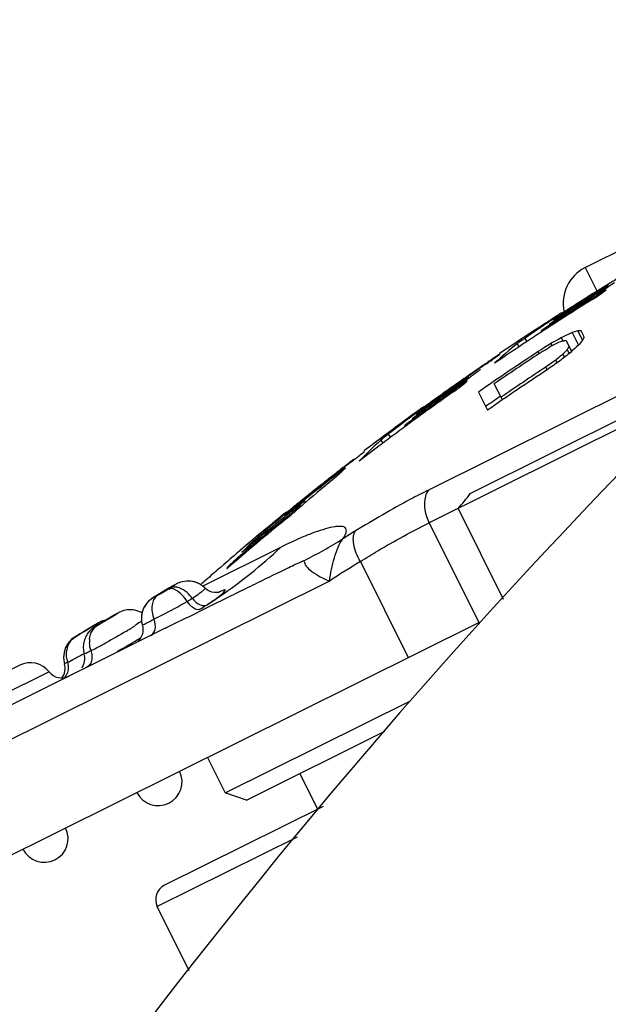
# Model space of a CAD drawing. Header units: millimetres. Extents: x 0 to 420, y 0 to 297.
# Tile 37 of 105: x 86.95 to 89.17, y 234.33 to 238.05. Entities that reach past the tile are written whole.
import ezdxf

# ---------------------------------------------------------------- set-up
doc = ezdxf.new("R2010")
doc.units = ezdxf.units.MM
doc.header["$LTSCALE"] = 23.1
doc.layers.get('0').update_dxf_attribs({"linetype": 'CONTINUOUS'})
doc.layers.add('DIM_PILOTEES', color=7, linetype='CONTINUOUS')
doc.styles.get("Standard").update_dxf_attribs({"font": 'txt', "width": 0.7})
doc.styles.add('TEXTSTYLE_4', font='txt')
doc.dimstyles.new('DIMSTYLE_2', dxfattribs={"dimtxt": 2.5, "dimasz": 3.5, "dimexe": 2, "dimexo": 0, "dimtad": 1, "dimlfac": 3.333333, "dimdsep": 46, "dimtxsty": 'STANDARD', "dimblk": '_FILLED', "dimblk1": '_FILLED', "dimblk2": '_FILLED', "dimcen": 0.09, "dimazin": 2, "dimtp": 0.5, "dimtm": 0.5, "dimtfac": 1, "dimtmove": 0, "dimatfit": 2, "dimldrblk": '_FILLED', "dimfxl": 1, "dimtolj": 1, "dimarcsym": 0})
doc.dimstyles.new('DIMSTYLE_3', dxfattribs={"dimtxt": 2.5, "dimasz": 3.5, "dimexe": 2, "dimexo": 0, "dimtad": 1, "dimdec": 1, "dimlfac": 3.333333, "dimdsep": 46, "dimtxsty": 'STANDARD', "dimblk": '_FILLED', "dimblk1": '_FILLED', "dimblk2": '_FILLED', "dimcen": 0.09, "dimazin": 2, "dimtp": 0.5, "dimtm": 0.5, "dimtfac": 1, "dimtdec": 1, "dimtofl": 0, "dimtmove": 0, "dimatfit": 3, "dimldrblk": '_FILLED', "dimfxl": 1, "dimtolj": 1, "dimarcsym": 0})

# ---------------------------------------------------------------- blocks, each defined once
blk = doc.blocks.new('_FILLED')
at = {"color": 0, "linetype": 'BYBLOCK'}
blk.add_solid([(0, 0), (-1, 0.1429), (-1, -0.1429)], dxfattribs=at)
blk = doc.blocks.new('*D3')
at = {"layer": 'DIM_PILOTEES', "color": 2, "linetype": 'CONTINUOUS'}
for p, q in [((106.1574, 219.9822), (146.0232, 241.717)), ((123.5416, 229.4601), (106.1574, 219.9822)), ((88.7732, 210.5044), (106.1574, 219.9822))]:
    blk.add_line(p, q, dxfattribs=at)
at = {"layer": 'DIM_PILOTEES', "color": 2, "linetype": 'CONTINUOUS', "xscale": 3.5, "yscale": 3.5, "zscale": 3.5}
for p, rotation in [((123.5416, 229.4601), 28.5991766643), ((88.7732, 210.5044), 208.5991766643)]:
    blk.add_blockref('_FILLED', p, dxfattribs=dict(at, rotation=rotation))
at = {"layer": 'DIM_PILOTEES', "color": 2, "linetype": 'CONTINUOUS', "insert": (137.0539, 240.3863), "char_height": 2.5, "width": 12.767857, "attachment_point": 1, "rotation": 28.5992, "line_spacing_factor": 0.9, "style": 'TEXTSTYLE_4'}
blk.add_mtext('{\\ftxt;\\W0.0001;\\H0.0001;\\~}{\\ftxt;\\W1.3333333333;\\H2.5; }{\\ftxt;\\W0.0001;\\H0.0001;\\~}{\\ftxt;\\W0.0001;\\H0.0001;\\~}{\\ftxt;\\W2.0714285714;\\H2.5; }{\\ftxt;\\W0.0001;\\H0.0001;\\~}', dxfattribs=at)
blk = doc.blocks.new('*D4')
at = {"layer": 'DIM_PILOTEES', "color": 2, "linetype": 'CONTINUOUS'}
for p, q in [((79.91, 219.9822), (79.91, 281.0182)), ((132.4047, 219.9822), (132.4047, 281.0182)), ((79.91, 279.0182), (106.1574, 279.0182)), ((132.4047, 279.0182), (106.1574, 279.0182))]:
    blk.add_line(p, q, dxfattribs=at)
at = {"layer": 'DIM_PILOTEES', "color": 2, "linetype": 'CONTINUOUS', "xscale": 3.5, "yscale": 3.5, "zscale": 3.5, "rotation": 180}
blk.add_blockref('_FILLED', (79.91, 279.0182), dxfattribs=at)
at = {"layer": 'DIM_PILOTEES', "color": 2, "linetype": 'CONTINUOUS', "xscale": 3.5, "yscale": 3.5, "zscale": 3.5}
blk.add_blockref('_FILLED', (132.4047, 279.0182), dxfattribs=at)
at = {"layer": 'DIM_PILOTEES', "color": 2, "linetype": 'CONTINUOUS', "insert": (106.1574, 282.1432), "char_height": 2.5, "width": 7.767857, "attachment_point": 2, "line_spacing_factor": 0.9}
blk.add_mtext('{\\ftxt;\\W0.0001;\\H0.0001;\\~}{\\ftxt;\\W2.0714285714;\\H2.5; }{\\ftxt;\\W0.0001;\\H0.0001;\\~}', dxfattribs=at)
blk = doc.blocks.new('*D5')
at = {"layer": 'DIM_PILOTEES', "color": 2, "linetype": 'CONTINUOUS'}
for p, q in [((106.1574, 246.2296), (54.9762, 246.2296)), ((56.9762, 246.2296), (56.9762, 219.9809)), ((56.9762, 193.7322), (56.9762, 219.9809)), ((101.2074, 193.7322), (54.9762, 193.7322))]:
    blk.add_line(p, q, dxfattribs=at)
at = {"layer": 'DIM_PILOTEES', "color": 2, "linetype": 'CONTINUOUS', "xscale": 3.5, "yscale": 3.5, "zscale": 3.5}
for p, rotation in [((56.9762, 246.2296), 90), ((56.9762, 193.7322), 270)]:
    blk.add_blockref('_FILLED', p, dxfattribs=dict(at, rotation=rotation))
at = {"layer": 'DIM_PILOTEES', "color": 2, "linetype": 'CONTINUOUS', "insert": (53.8512, 219.9809), "char_height": 2.5, "width": 7.767857, "attachment_point": 2, "rotation": 90, "line_spacing_factor": 0.9}
blk.add_mtext('{\\ftxt;\\W0.0001;\\H0.0001;\\~}{\\ftxt;\\W2.0714285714;\\H2.5; }{\\ftxt;\\W0.0001;\\H0.0001;\\~}', dxfattribs=at)

msp = doc.modelspace()

# ---------------------------------------------------------------- linework, layer by layer
at = {"color": 7, "linetype": 'CONTINUOUS'}
for p, q in [((89.0852, 237.1153), (90.9651, 238.0513)), ((89.0852, 237.1153), (89.1287, 237.028)), ((89.1349, 237.0197), (89.1722, 237.0428)), ((89.1625, 237.0312), (89.1629, 237.0305)), ((89.1952, 237.0573), (89.1721, 237.0428)), ((89.8271, 236.9391), (88.494, 236.2753)), ((88.9617, 236.9222), (88.944, 236.9107)), ((88.9618, 236.922), (88.9441, 236.9106)), ((88.9495, 236.9021), (88.9673, 236.9136)), ((88.9927, 236.9362), (88.9981, 236.9402)), ((88.9195, 236.8768), (88.9218, 236.8732)), ((89.0573, 236.8769), (89.0754, 236.8406)), ((89.0594, 236.8768), (89.0573, 236.8769)), ((89.081, 236.8545), (89.0702, 236.8762)), ((88.857, 236.8481), (88.8651, 236.8359)), ((88.9887, 236.8465), (88.9823, 236.8426)), ((88.9951, 236.8504), (88.9887, 236.8465)), ((89.0019, 236.8536), (88.9951, 236.8504)), ((88.9951, 236.8504), (89.0008, 236.8388)), ((89.0008, 236.8388), (89.0049, 236.8391)), ((89.0356, 236.8699), (89.0019, 236.8536)), ((89.013, 236.8396), (89.0335, 236.7986)), ((89.0356, 236.8699), (89.0595, 236.8219)), ((89.0754, 236.8406), (89.0772, 236.8452)), ((88.7796, 236.8021), (88.7625, 236.7906)), ((88.7796, 236.8021), (88.7626, 236.7905)), ((88.828, 236.8273), (88.8354, 236.8162)), ((88.9162, 236.8034), (88.9082, 236.7984)), ((88.9322, 236.8134), (88.9162, 236.8034)), ((88.9625, 236.8321), (88.956, 236.8282)), ((88.956, 236.8282), (88.9601, 236.82)), ((89.0147, 236.8025), (89.0175, 236.8054)), ((89.0175, 236.8054), (89.0248, 236.7907)), ((89.0402, 236.8046), (89.0323, 236.8008)), ((88.7629, 236.7879), (88.7638, 236.7888)), ((88.7636, 236.789), (88.7638, 236.7888)), ((88.974, 236.7664), (88.9679, 236.762)), ((88.9785, 236.7701), (88.974, 236.7664)), ((88.974, 236.7664), (88.9784, 236.7576)), ((89.0009, 236.7883), (89.0066, 236.7767)), ((89.0248, 236.7907), (89.0335, 236.7986)), ((89.0248, 236.7907), (89.0335, 236.7986)), ((88.6858, 236.7339), (88.6806, 236.7303)), ((88.9432, 236.7443), (88.937, 236.7399)), ((88.937, 236.7399), (88.942, 236.7298)), ((88.612, 236.6745), (88.6483, 236.6998)), ((88.647, 236.7016), (88.635, 236.6932)), ((88.639, 236.6874), (88.6394, 236.6867)), ((88.6517, 236.2627), (89.4712, 236.6707)), ((88.7727, 236.6155), (88.7422, 236.6767)), ((89.4869, 236.645), (88.4966, 236.1519)), ((88.6824, 236.6454), (88.7166, 236.5767)), ((88.4653, 236.5794), (88.4409, 236.5612)), ((88.4741, 236.5826), (88.4793, 236.587)), ((88.4435, 236.5667), (88.4262, 236.554)), ((88.4437, 236.5664), (88.4264, 236.5538)), ((88.4323, 236.5457), (88.4496, 236.5583)), ((88.4032, 236.5184), (88.4057, 236.515)), ((88.3425, 236.4863), (88.3512, 236.4746)), ((88.3144, 236.4636), (88.3224, 236.453)), ((88.254, 236.4256), (88.2504, 236.4228)), ((88.254, 236.4256), (88.2504, 236.4228)), ((88.2509, 236.4201), (88.2518, 236.4211)), ((88.2516, 236.4213), (88.2517, 236.4211)), ((88.1796, 236.3574), (88.1806, 236.3586)), ((88.1603, 236.344), (88.1583, 236.3424)), ((88.1603, 236.344), (88.1636, 236.3397)), ((87.9854, 236.205), (87.9508, 236.1768)), ((87.9779, 236.2056), (87.9761, 236.2041)), ((87.9793, 236.204), (87.9925, 236.2153)), ((88.005, 236.2137), (88.0088, 236.209)), ((88.0251, 236.237), (88.0202, 236.2331)), ((88.0226, 236.24), (88.0205, 236.2383)), ((88.0264, 236.2353), (88.0311, 236.2294)), ((88.6057, 236.2062), (88.7762, 235.8638)), ((87.9549, 236.1865), (87.932, 236.1671)), ((87.9581, 236.1924), (87.946, 236.1826)), ((87.9583, 236.1922), (87.9463, 236.1823)), ((87.9471, 236.171), (87.9521, 236.1751)), ((87.957, 236.1719), (87.9597, 236.1686)), ((87.9583, 236.1675), (87.9704, 236.1774)), ((87.9709, 236.1962), (87.9749, 236.2001)), ((87.9749, 236.2001), (87.9793, 236.204)), ((88.4966, 236.1519), (88.6838, 235.7759)), ((87.936, 236.059), (87.6425, 235.9129)), ((87.8193, 236.0697), (87.8217, 236.0668)), ((87.8394, 236.0879), (87.8424, 236.0842)), ((87.7773, 236.0219), (87.7801, 236.0187)), ((87.7216, 235.9941), (87.7094, 235.9835)), ((87.7217, 235.994), (87.7094, 235.9835)), ((88.2372, 236.0058), (88.4177, 235.6434)), ((88.1202, 235.9319), (86.1455, 234.9486)), ((87.6348, 235.9183), (87.6282, 235.9221)), ((87.4894, 235.8901), (87.4732, 235.8803)), ((87.309, 235.803), (87.2706, 235.78)), ((87.2825, 235.787), (87.3062, 235.8012)), ((87.3062, 235.8012), (87.32, 235.8092)), ((87.3135, 235.8056), (87.307, 235.8018)), ((87.3172, 235.8078), (87.3117, 235.8046)), ((87.4134, 235.8113), (87.4085, 235.814)), ((86.3197, 234.5988), (88.6838, 235.7759)), ((87.2279, 235.7611), (87.2092, 235.7498)), ((87.236, 235.7661), (87.2233, 235.7583)), ((87.2472, 235.7731), (87.2312, 235.7631)), ((87.2384, 235.7607), (87.2341, 235.7581)), ((87.2377, 235.7602), (87.2384, 235.7607)), ((87.2384, 235.7607), (87.2571, 235.7719)), ((87.2456, 235.7652), (87.2402, 235.7619)), ((87.2561, 235.7701), (87.2463, 235.7646)), ((87.2609, 235.78), (87.2471, 235.773)), ((87.2674, 235.7765), (87.2561, 235.7701)), ((87.2764, 235.7847), (87.2609, 235.78)), ((87.2827, 235.7854), (87.2764, 235.7847)), ((87.277, 235.7837), (87.2825, 235.787)), ((87.4986, 235.7522), (86.1977, 235.1044)), ((87.1633, 235.7231), (87.1479, 235.712)), ((87.1634, 235.7231), (87.168, 235.7257)), ((87.1799, 235.7326), (87.1672, 235.7253)), ((87.1892, 235.738), (87.1729, 235.7285)), ((87.2092, 235.7498), (87.1892, 235.738)), ((87.2146, 235.753), (87.2056, 235.7476)), ((87.2341, 235.7581), (87.2321, 235.7568)), ((87.2341, 235.7581), (87.2336, 235.7578)), ((87.1986, 235.658), (87.1956, 235.6565)), ((87.2157, 235.6666), (87.2208, 235.6692)), ((86.9522, 235.6141), (86.8662, 235.5714)), ((87.1214, 235.6197), (87.1213, 235.6197)), ((87.1325, 235.6252), (87.1214, 235.6197)), ((87.0632, 235.589), (86.6942, 235.4052)), ((87.7269, 235.1319), (88.4261, 235.4801)), ((87.8073, 235.1049), (88.3295, 235.365)), ((87.66, 235.2662), (87.7269, 235.1319)), ((88.0087, 235.2052), (88.0756, 235.0709)), ((87.8073, 235.1049), (87.7269, 235.1319)), ((88.0963, 235.0812), (87.4982, 234.7834)), ((87.9985, 234.9655), (87.4713, 234.703)), ((87.592, 234.4604), (87.4713, 234.703))]:
    msp.add_line(p, q, dxfattribs=at)
for points in [[(87.6512, 235.9053), (87.6448, 235.9112), (87.6374, 235.9167), (87.6297, 235.9213), (87.6218, 235.9251), (87.6136, 235.928), (87.6053, 235.9301), (87.5971, 235.9314), (87.589, 235.9319), (87.581, 235.9317), (87.5733, 235.9308), (87.566, 235.9294), (87.5593, 235.9275), (87.5535, 235.9254), (87.5487, 235.9234), (87.5443, 235.9214), (87.5399, 235.9191), (87.5351, 235.9166), (87.5298, 235.9137), (87.5237, 235.9102), (87.5165, 235.9061), (87.5083, 235.9012), (87.4894, 235.8901)], [(87.6282, 235.9221), (87.6204, 235.9256), (87.6122, 235.9284), (87.604, 235.9304)], [(87.4732, 235.8803), (87.467, 235.8765), (87.4618, 235.8733), (87.4575, 235.8705), (87.4537, 235.868), (87.45, 235.8655), (87.4462, 235.8626), (87.4418, 235.859), (87.4372, 235.8546), (87.4328, 235.8499), (87.4286, 235.8445), (87.4246, 235.8386), (87.421, 235.8322), (87.4178, 235.8253), (87.4151, 235.818), (87.4131, 235.8103), (87.4118, 235.8024), (87.4111, 235.7943), (87.4112, 235.7861), (87.4121, 235.7778), (87.4137, 235.7695), (87.4147, 235.7657)], [(87.7069, 235.8901), (87.7073, 235.8903), (87.7075, 235.8904), (87.7054, 235.8897), (87.7011, 235.8888), (87.6942, 235.8881), (87.6859, 235.8884), (87.6771, 235.8902), (87.6685, 235.8933), (87.6608, 235.8975), (87.6541, 235.9026), (87.6512, 235.9053)], [(87.3145, 235.805), (87.3135, 235.8044), (87.3119, 235.8034), (87.3098, 235.8019), (87.307, 235.8002), (87.3037, 235.7981), (87.2996, 235.7955), (87.2947, 235.7926), (87.2889, 235.7891), (87.2823, 235.7852)], [(87.3266, 235.813), (87.3234, 235.8113), (87.3205, 235.8097), (87.3157, 235.807)], [(87.4085, 235.814), (87.4013, 235.8172), (87.394, 235.8197), (87.3867, 235.8215), (87.3793, 235.8227), (87.372, 235.8233), (87.3649, 235.8232), (87.3579, 235.8227), (87.3512, 235.8216), (87.3449, 235.8201), (87.3387, 235.8182), (87.3332, 235.8161), (87.3287, 235.8141), (87.325, 235.8122), (87.322, 235.8105), (87.3191, 235.8089)], [(87.2402, 235.7619), (87.238, 235.7606), (87.2361, 235.7594), (87.234, 235.7581)], [(87.2706, 235.78), (87.2582, 235.7727), (87.2456, 235.7652)], [(87.2823, 235.7852), (87.2748, 235.7808), (87.2674, 235.7765)], [(87.2229, 235.7497), (87.2198, 235.7469), (87.2168, 235.7439), (87.2138, 235.7406), (87.2109, 235.7371), (87.2081, 235.7333), (87.2054, 235.7292), (87.2029, 235.7248), (87.2006, 235.7203), (87.1985, 235.7155), (87.1967, 235.7106), (87.1952, 235.7055), (87.194, 235.7004), (87.193, 235.6952), (87.1924, 235.6898), (87.1921, 235.6845), (87.1921, 235.679), (87.1924, 235.6736), (87.1931, 235.6681), (87.1941, 235.6626), (87.1955, 235.6572), (87.1957, 235.6566)], [(87.2321, 235.7568), (87.2294, 235.7549), (87.2262, 235.7525), (87.2229, 235.7497)], [(87.1479, 235.712), (87.1349, 235.6976), (87.1254, 235.681), (87.1196, 235.6627), (87.1178, 235.6437), (87.1201, 235.6247), (87.1214, 235.6197)]]:
    msp.add_lwpolyline(points, dxfattribs=at)
msp.add_circle((106.1574, 219.9822), 19.8, dxfattribs=at)
for centre, radius, start, end in [((106.1574, 219.9822), 23.55, 118.99037, 151.00963), ((89.1521, 236.981), 0.15, 116.4704, 191.8044), ((95.0484, 227.4961), 11.2185, 121.35897, 121.61673), ((95.0479, 227.4975), 11.2155, 121.79217, 122.19042), ((95.0503, 227.4933), 11.222, 121.86412, 122.11077), ((95.1637, 227.3099), 11.4244, 121.68784, 121.92549), ((95.0369, 227.5148), 11.1967, 121.61674, 121.86394), ((95.0537, 227.4877), 11.2223, 121.60821, 121.8566), ((95.0514, 227.4919), 11.2221, 121.59316, 121.79217), ((95.0547, 227.4863), 11.2241, 122.10564, 122.85125), ((95.0557, 227.4848), 11.2237, 122.06273, 122.85131), ((95.0002, 227.5714), 11.1118, 122.00095, 122.85338), ((95.0493, 227.4953), 11.2181, 122.19044, 122.38953), ((95.0889, 227.4318), 11.2946, 122.11077, 122.35584), ((94.9297, 227.6854), 10.982, 121.92548, 122.17396), ((95.0442, 227.5029), 11.2045, 121.85673, 122.10566), ((95.0596, 227.4785), 11.2311, 121.8388, 122.06273), ((95.0707, 227.4618), 11.2464, 122.17532, 123.15824), ((93.7623, 229.6947), 8.6737, 123.23196, 123.42927), ((90.2026, 235.128), 2.1782, 123.0612, 123.2318), ((90.3792, 234.8567), 2.5019, 122.9068, 123.0619), ((90.6487, 234.4396), 2.9985, 122.3481, 122.9003), ((93.5714, 229.9873), 8.3244, 123.64942, 124.06901), ((93.4245, 230.2065), 8.0605, 123.42925, 123.6433), ((95.0459, 227.5003), 11.2157, 122.64611, 122.85234), ((95.0456, 227.5007), 11.2151, 123.15935, 123.96686), ((93.6108, 229.9267), 8.3967, 124.05985, 124.48242), ((95.0457, 227.5006), 11.2152, 122.96019, 123.15934), ((94.9415, 227.6661), 11.0003, 122.86418, 123.17703), ((89.7258, 234.779), 2.2018, 107.6742, 108.2662), ((89.0337, 236.2669), 0.6104, 86.5744, 87.5844), ((95.0984, 227.4192), 11.2929, 123.48946, 124.24532), ((95.3011, 227.1162), 11.6574, 123.17729, 123.49887), ((90.2274, 233.7436), 3.3294, 111.6167, 112.0052), ((89.0555, 236.0459), 0.7949, 93.0611, 93.6493), ((91.0862, 235.1167), 2.6486, 139.3935, 139.923), ((89.9423, 236.4965), 0.9327, 157.4308, 158.0433), ((89.7585, 235.6632), 1.4903, 128.6366, 132.9337), ((94.6031, 227.7125), 10.7231, 121.7778, 121.92779), ((92.5453, 230.1645), 7.5596, 118.14159, 118.39751), ((91.7243, 234.1632), 3.7826, 135.7526, 136.0537), ((90.0424, 236.2833), 1.1503, 152.3101, 153.0044), ((92.9121, 232.4923), 5.7955, 131.66361, 132.00965), ((95.0456, 227.5007), 11.1407, 123.42912, 124.83157), ((95.0457, 227.5006), 11.2133, 124.07198, 124.32045), ((95.0456, 227.5007), 11.1325, 123.4356, 124.48679), ((86.4043, 235.5518), 2.797, 26.297, 26.4661), ((95.1281, 228.0222), 10.6812, 125.08559, 125.39089), ((93.9254, 230.7074), 7.8248, 129.00178, 129.21267), ((94.4953, 229.6892), 8.9642, 127.6082, 127.90149), ((95.0485, 227.4966), 11.2182, 124.5593, 124.81713), ((95.0499, 227.4951), 11.2186, 124.59334, 124.79376), ((95.0486, 227.4964), 11.2185, 124.32045, 124.55932), ((95.0517, 227.4924), 11.2218, 124.39297, 124.56068), ((88.7574, 236.7644), 0.077, 206.363, 206.5221), ((95.0456, 227.5007), 11.0649, 123.47841, 124.88932), ((95.0456, 227.5007), 11.076, 123.4713, 124.52794), ((95.0591, 228.2412), 10.4741, 125.55933, 125.72556), ((95.045, 227.5016), 11.2121, 124.81713, 125.06561), ((95.0519, 227.4918), 11.218, 124.89121, 125.06049), ((95.0496, 227.4955), 11.2181, 124.79377, 124.9942), ((95.0605, 227.4798), 11.2306, 125.04296, 125.49412), ((95.0505, 227.4942), 11.2197, 124.99419, 125.39501), ((95.0649, 227.4737), 11.2332, 125.21539, 125.38634), ((95.0485, 227.4967), 11.2181, 125.06565, 125.314), ((95.0471, 227.4985), 11.2097, 125.06054, 125.31114), ((95.0627, 227.4769), 11.2293, 124.89302, 125.2154), ((95.0633, 227.476), 11.2303, 125.38634, 126.37306), ((95.0549, 227.4876), 11.2232, 125.31116, 126.06213), ((95.0551, 227.4873), 11.2213, 125.49419, 126.06224), ((95.071, 227.4661), 11.2387, 125.21815, 126.06405), ((90.1977, 234.2795), 2.8792, 125.5393, 126.2555), ((95.0479, 227.4979), 11.2151, 125.39501, 125.59551), ((95.0588, 227.482), 11.2361, 125.314, 125.56195), ((95.0456, 227.5007), 11.0803, 124.52482, 124.87748), ((95.046, 227.5002), 11.2157, 125.85435, 126.06316), ((93.5857, 229.6937), 8.5809, 126.43349, 126.63543), ((89.822, 234.7926), 2.2433, 126.2663, 126.4366), ((93.4647, 229.8586), 8.3763, 126.85306, 127.27319), ((95.0456, 227.5008), 11.215, 126.17249, 126.37464), ((95.0694, 227.4684), 11.2359, 126.06402, 126.3748), ((95.0677, 227.4706), 11.2331, 126.37492, 127.47932), ((95.0455, 227.5008), 11.2149, 126.37465, 127.27022), ((93.4921, 229.8211), 8.4228, 127.26662, 127.68998), ((89.3411, 235.3149), 1.5407, 131.7912, 136.0125), ((95.0479, 227.4978), 11.2169, 127.53506, 127.77647), ((95.0486, 227.497), 11.2179, 127.77647, 128.01785), ((95.0501, 227.4951), 11.2187, 127.81365, 128.0108), ((89.1082, 235.3947), 1.3375, 133.9677, 134.5293), ((95.0519, 227.4927), 11.2217, 127.61656, 127.81365), ((95.0556, 227.4882), 11.2237, 128.13321, 128.78507), ((93.5861, 229.7433), 8.5398, 129.56446, 130.57822), ((95.0489, 227.4966), 11.2184, 128.01785, 128.25922), ((95.0497, 227.4956), 11.2181, 128.0108, 128.20796), ((95.0522, 227.4925), 11.2182, 127.91816, 128.13322), ((89.1133, 235.3895), 1.3449, 134.5291, 135.0887), ((95.0498, 227.4954), 11.2183, 128.20793, 128.7854), ((95.0478, 227.498), 11.2166, 128.25921, 128.50062), ((90.6516, 232.9771), 4.1919, 128.7429, 128.899), ((95.0451, 227.5014), 11.2123, 128.50062, 128.74213), ((89.8296, 233.9785), 2.8963, 129.5449, 129.7445), ((95.0544, 227.4897), 11.2217, 128.81744, 129.04555), ((90.2699, 233.445), 3.5881, 129.2026, 129.542), ((95.0556, 227.4886), 11.2212, 128.7868, 129.04732), ((93.5461, 229.7888), 8.4792, 130.57259, 130.96739), ((88.975, 235.0438), 1.529, 129.1235, 129.9861), ((90.6091, 233.0295), 4.1244, 128.8969, 129.2068), ((89.1156, 235.1373), 1.5466, 134.7717, 135.8965), ((89.2858, 234.6645), 2.0194, 128.7997, 129.1736), ((95.0734, 227.4658), 11.2404, 129.27151, 130.76329), ((95.0454, 227.501), 11.2148, 129.2746, 130.35118), ((95.0578, 227.4858), 11.2247, 129.30763, 130.3494), ((95.0665, 227.4757), 11.2324, 129.26719, 129.46618), ((95.0607, 227.4823), 11.2293, 129.04732, 129.27468), ((93.4558, 229.6176), 8.5679, 129.75872, 129.94322), ((87.0323, 237.3031), 1.461, 309.2642, 309.8087), ((87.5349, 236.713), 0.6903, 309.1063, 310.9003), ((95.065, 227.4775), 11.2302, 129.46608, 130.4614), ((93.3523, 229.7428), 8.4055, 130.15519, 130.98593), ((92.4958, 229.2115), 8.1263, 121.75943, 122.15268), ((86.6834, 237.3766), 1.8179, 304.2226, 313.5524), ((88.9244, 234.9552), 1.5696, 134.7596, 136.263), ((87.2178, 237.6196), 1.8012, 296.6644, 301.9622), ((95.0465, 227.4997), 11.2165, 130.35119, 130.77151), ((95.0465, 227.4996), 11.2165, 130.85433, 131.1779), ((92.4705, 229.1674), 8.0426, 121.75972, 122.74569), ((87.8797, 236.0524), 0.1628, 206.2809, 206.6602), ((95.0462, 227.5), 11.216, 131.1779, 131.34094), ((87.1924, 236.4387), 0.6267, 301.0662, 301.8), ((86.6989, 237.355), 1.7914, 303.2982, 304.198), ((87.8863, 235.547), 0.388, 118.0772, 118.5473), ((87.5012, 235.791), 0.0901, 119.4257, 176.3866), ((87.1312, 236.6086), 0.8789, 301.0088, 302.4555), ((87.0184, 236.8404), 1.1857, 301.0064, 302.5653), ((86.7021, 237.3502), 1.7855, 302.3149, 303.2982), ((87.2225, 236.5204), 0.8061, 302.5858, 304.5681), ((87.5012, 235.7911), 0.0901, 176.4348, 196.3759), ((86.0165, 237.744), 2.3236, 299.5764, 301.9824), ((87.2748, 235.716), 0.0564, 120.4104, 132.3535), ((84.5239, 240.3956), 5.3712, 300.5884, 300.7024), ((84.6184, 240.2361), 5.1858, 300.7051, 300.8425), ((86.8639, 236.5506), 0.9451, 302.3029, 303.6044), ((83.9198, 242.8072), 7.8612, 296.49475, 296.75512), ((87.2031, 235.6622), 0.0726, 119.7912, 123.052), ((86.7756, 236.6894), 1.1096, 301.465, 302.3256), ((86.7083, 237.3394), 1.7731, 296.4705, 296.8751), ((87.3076, 235.7036), 0.0923, 174.5401, 183.2995), ((85.9441, 238.1643), 2.803, 297.1073, 298.3979), ((86.2972, 237.512), 2.1103, 299.0191, 300.1916), ((86.4401, 237.2657), 1.8255, 300.2049, 301.2693), ((86.5428, 237.0967), 1.6278, 301.2661, 302.1456), ((87.2138, 235.6554), 0.0856, 160.9843, 170.5792), ((85.9421, 237.9137), 2.5797, 298.164, 298.6427), ((85.9951, 237.8168), 2.4692, 298.6406, 299.0719), ((87.138, 235.6397), 0.06, 323.1151, 16.3353), ((85.6135, 238.8349), 3.5504, 296.5188, 296.826), ((86.9923, 235.5336), 0.09, 38.0074, 116.4704), ((87.0638, 235.6027), 0.06, 322.1958, 16.4356), ((87.2251, 235.6552), 0.0969, 189.0946, 197.976), ((85.9998, 237.8054), 2.457, 297.4612, 298.1686), ((87.1105, 235.6259), 0.06, 218.0074, 296.4704), ((87.4745, 235.1738), 0.09, 206.4704, 26.4704), ((87.0448, 234.9598), 0.09, 206.4704, 26.4704), ((87.525, 234.7297), 0.06, 116.4704, 206.4704)]:
    msp.add_arc(centre, radius, start, end, dxfattribs=at)
for points, knots in [([(89.1117, 236.9946), (89.1184, 236.9988), (89.1307, 237.0067), (89.1452, 237.0163), (89.1542, 237.0228), (89.159, 237.0264), (89.1612, 237.0286), (89.1631, 237.0301), (89.1629, 237.0305)], [0, 0, 0, 0, 0.378441, 0.701493, 0.825116, 0.917767, 0.976792, 1, 1, 1, 1]), ([(88.9981, 236.9402), (89.0002, 236.9418), (89.014, 236.9514), (89.0282, 236.9605), (89.0401, 236.9681)], [0, 0, 0, 0, 0.158826, 1, 1, 1, 1]), ([(88.857, 236.8481), (88.8539, 236.8459), (88.8441, 236.8391), (88.8344, 236.8323), (88.828, 236.8273)], [0, 0, 0, 0, 0.320063, 1, 1, 1, 1]), ([(88.9116, 236.7908), (88.9148, 236.7928), (88.9221, 236.7989), (88.9364, 236.8043), (88.9453, 236.8115), (88.9501, 236.8145)], [0, 0, 0, 0, 0.250407, 0.625024, 1, 1, 1, 1]), ([(88.7129, 236.7525), (88.7238, 236.7599), (88.7404, 236.7717), (88.7574, 236.7832), (88.7629, 236.7879)], [0, 0, 0, 0, 0.64637, 1, 1, 1, 1]), ([(88.6885, 236.7301), (88.6889, 236.73), (88.6867, 236.7283), (88.6845, 236.7259), (88.675, 236.719), (88.6633, 236.7103), (88.6535, 236.7034), (88.6483, 236.6997)], [0, 0, 0, 0, 0.023971, 0.082552, 0.298675, 0.621823, 1, 1, 1, 1]), ([(88.5897, 236.6477), (88.5962, 236.6523), (88.6081, 236.6609), (88.6221, 236.6714), (88.6309, 236.6784), (88.6356, 236.6823), (88.6378, 236.6847), (88.6396, 236.6863), (88.6394, 236.6867)], [0, 0, 0, 0, 0.376623, 0.69914, 0.823143, 0.916447, 0.97621, 1, 1, 1, 1]), ([(88.4793, 236.587), (88.4813, 236.5887), (88.4947, 236.5992), (88.5084, 236.6091), (88.52, 236.6174)], [0, 0, 0, 0, 0.159618, 1, 1, 1, 1]), ([(88.3425, 236.4863), (88.3395, 236.4839), (88.33, 236.4765), (88.3205, 236.4691), (88.3144, 236.4636)], [0, 0, 0, 0, 0.319153, 1, 1, 1, 1]), ([(88.2024, 236.3815), (88.213, 236.3897), (88.2291, 236.4025), (88.2456, 236.4151), (88.2509, 236.4201)], [0, 0, 0, 0, 0.644844, 1, 1, 1, 1]), ([(88.1806, 236.3586), (88.1804, 236.3593), (88.1772, 236.3559), (88.1739, 236.3547), (88.1673, 236.3492), (88.1628, 236.3459), (88.1603, 236.344)], [0, 0, 0, 0, 0.082432, 0.301622, 0.619264, 1, 1, 1, 1]), ([(88.1468, 236.3267), (88.1483, 236.3279), (88.1531, 236.332), (88.1579, 236.336), (88.1609, 236.339)], [0, 0, 0, 0, 0.322402, 1, 1, 1, 1]), ([(88.494, 236.2753), (88.4713, 236.264), (88.3777, 236.2158), (88.2865, 236.163), (88.2186, 236.121)], [0, 0, 0, 0, 0.24134, 1, 1, 1, 1]), ([(88.494, 236.2753), (88.4886, 236.2686), (88.4707, 236.2289), (88.4816, 236.1821), (88.4966, 236.1519)], [0, 0, 0, 0, 0.203934, 1, 1, 1, 1]), ([(88.005, 236.2137), (88.0031, 236.2117), (87.9911, 236.2004), (87.9784, 236.1896), (87.9677, 236.1808)], [0, 0, 0, 0, 0.163882, 1, 1, 1, 1]), ([(88.1712, 236.0914), (88.1755, 236.0978), (88.1816, 236.1083), (88.186, 236.1241), (88.1797, 236.1348), (88.1685, 236.1381), (88.1556, 236.1388), (88.1339, 236.1364), (88.1036, 236.1288), (88.0646, 236.116), (88.0078, 236.0936), (87.9649, 236.0735), (87.936, 236.059)], [0, 0, 0, 0, 0.075357, 0.120425, 0.151606, 0.186299, 0.229013, 0.279645, 0.399617, 0.535317, 0.682445, 1, 1, 1, 1]), ([(88.2372, 236.0058), (88.259, 236.0194), (88.3437, 236.0711), (88.4308, 236.1191), (88.4966, 236.1519)], [0, 0, 0, 0, 0.25882, 1, 1, 1, 1]), ([(88.2372, 236.0058), (88.2254, 236.0259), (88.2096, 236.0625), (88.2094, 236.107), (88.2185, 236.1209)], [0, 0, 0, 0, 0.584517, 1, 1, 1, 1]), ([(87.8394, 236.0879), (87.8372, 236.086), (87.8304, 236.08), (87.8236, 236.074), (87.8192, 236.0697)], [0, 0, 0, 0, 0.317207, 1, 1, 1, 1]), ([(88.1202, 235.9319), (88.1254, 235.9612), (88.1338, 236.0048), (88.1514, 236.0581), (88.1637, 236.0821), (88.1712, 236.0914)], [0, 0, 0, 0, 0.529358, 0.785607, 1, 1, 1, 1]), ([(87.7773, 236.0219), (87.7716, 236.017), (87.7611, 236.0078), (87.7488, 235.9967), (87.7412, 235.9892), (87.737, 235.985), (87.735, 235.9824), (87.7335, 235.9808), (87.7337, 235.9803)], [0, 0, 0, 0, 0.372504, 0.693731, 0.818459, 0.913133, 0.974606, 1, 1, 1, 1]), ([(87.4986, 235.7522), (87.5256, 235.7656), (87.5793, 235.7923), (87.6592, 235.832), (87.7374, 235.8707), (87.8131, 235.908), (87.874, 235.9378), (87.9201, 235.9603), (87.9515, 235.9756), (87.9793, 235.9889), (88.0001, 235.9988), (88.0127, 236.0045), (88.0202, 236.008), (88.0227, 236.0088), (88.0262, 236.0104), (88.0261, 236.0099)], [0, 0, 0, 0, 0.154025, 0.306409, 0.455488, 0.599975, 0.737642, 0.801983, 0.862034, 0.916186, 0.960377, 0.977272, 0.9899, 0.997658, 1, 1, 1, 1]), ([(88.0261, 236.0099), (88.0243, 236.0047), (88.0296, 235.9892), (88.0493, 235.9708), (88.0803, 235.95), (88.1059, 235.9379), (88.1202, 235.9319)], [0, 0, 0, 0, 0.128941, 0.338246, 0.635071, 1, 1, 1, 1]), ([(87.4569, 235.8695), (87.4573, 235.8701), (87.4596, 235.8713), (87.4636, 235.8741), (87.4702, 235.878), (87.4814, 235.885), (87.4985, 235.8952), (87.5135, 235.9044), (87.5485, 235.9238), (87.5279, 235.9094), (87.5227, 235.9061)], [0, 0, 0, 0, 0.018311, 0.063964, 0.134268, 0.220804, 0.421832, 0.631552, 0.834478, 1, 1, 1, 1]), ([(87.6028, 235.867), (87.5971, 235.8746), (87.5779, 235.8967), (87.5414, 235.9158), (87.5227, 235.9061)], [0, 0, 0, 0, 0.311184, 1, 1, 1, 1]), ([(87.4723, 235.8772), (87.4605, 235.8701), (87.4492, 235.8463), (87.4508, 235.8144), (87.4554, 235.7964), (87.4587, 235.7876)], [0, 0, 0, 0, 0.427711, 0.706448, 1, 1, 1, 1]), ([(87.4723, 235.8772), (87.4686, 235.8752), (87.464, 235.8724), (87.4589, 235.8705), (87.4574, 235.8694), (87.4569, 235.8695)], [0, 0, 0, 0, 0.721269, 0.920566, 1, 1, 1, 1]), ([(87.5158, 235.9019), (87.5048, 235.8952), (87.4903, 235.887), (87.4756, 235.879), (87.4723, 235.8772)], [0, 0, 0, 0, 0.771099, 1, 1, 1, 1]), ([(87.5839, 235.8553), (87.5785, 235.8631), (87.5668, 235.8773), (87.5469, 235.8961), (87.5253, 235.9065), (87.5158, 235.9019)], [0, 0, 0, 0, 0.331202, 0.631427, 1, 1, 1, 1]), ([(87.6028, 235.867), (87.6099, 235.8715), (87.6219, 235.8795), (87.6387, 235.8916), (87.6457, 235.8981), (87.6524, 235.9042), (87.6512, 235.9053)], [0, 0, 0, 0, 0.40437, 0.718647, 0.922447, 1, 1, 1, 1]), ([(87.6983, 235.8698), (87.7056, 235.8753), (87.7151, 235.8825), (87.7244, 235.8922), (87.7276, 235.8957), (87.7279, 235.8984), (87.7255, 235.8994), (87.721, 235.8975), (87.7133, 235.8945), (87.7072, 235.8913), (87.7037, 235.8894)], [0, 0, 0, 0, 0.402668, 0.526744, 0.596385, 0.613404, 0.62941, 0.696827, 0.821113, 1, 1, 1, 1]), ([(87.4587, 235.7876), (87.4686, 235.7926), (87.5109, 235.8142), (87.5527, 235.8365), (87.5839, 235.8553)], [0, 0, 0, 0, 0.232596, 1, 1, 1, 1]), ([(87.6292, 235.8242), (87.623, 235.8212), (87.6021, 235.8312), (87.5909, 235.8453), (87.5839, 235.8553)], [0, 0, 0, 0, 0.360746, 1, 1, 1, 1]), ([(87.6028, 235.867), (87.6068, 235.8618), (87.62, 235.8473), (87.6442, 235.8348), (87.6566, 235.8412)], [0, 0, 0, 0, 0.319457, 1, 1, 1, 1]), ([(87.6799, 235.8566), (87.6815, 235.8578), (87.6877, 235.8621), (87.6939, 235.8665), (87.6983, 235.8698)], [0, 0, 0, 0, 0.267836, 1, 1, 1, 1]), ([(87.32, 235.8092), (87.3203, 235.8094), (87.3236, 235.8107), (87.3166, 235.8065), (87.3144, 235.8051)], [0, 0, 0, 0, 0.112774, 1, 1, 1, 1]), ([(87.2463, 235.7646), (87.245, 235.7639), (87.2434, 235.7632), (87.2364, 235.7591), (87.2377, 235.7602)], [0, 0, 0, 0, 0.464073, 1, 1, 1, 1]), ([(87.4122, 235.781), (87.4103, 235.7797), (87.402, 235.7737), (87.3936, 235.7679), (87.3869, 235.7635)], [0, 0, 0, 0, 0.218754, 1, 1, 1, 1]), ([(87.4147, 235.7657), (87.4159, 235.766), (87.4198, 235.7685), (87.4239, 235.7702), (87.4268, 235.7716)], [0, 0, 0, 0, 0.271837, 1, 1, 1, 1]), ([(87.4471, 235.7265), (87.4554, 235.7306), (87.4677, 235.753), (87.4631, 235.7756), (87.4587, 235.7876)], [0, 0, 0, 0, 0.420036, 1, 1, 1, 1]), ([(87.2156, 235.7124), (87.2161, 235.7169), (87.2189, 235.7335), (87.2277, 235.7493), (87.2368, 235.7577)], [0, 0, 0, 0, 0.266552, 1, 1, 1, 1]), ([(87.2208, 235.6692), (87.2229, 235.6627), (87.2253, 235.6497), (87.2243, 235.6308), (87.2163, 235.6139), (87.2064, 235.6067), (87.2009, 235.604)], [0, 0, 0, 0, 0.274014, 0.524254, 0.75512, 1, 1, 1, 1]), ([(87.1325, 235.6252), (87.134, 235.62), (87.1373, 235.6), (87.1308, 235.5778), (87.1207, 235.5671)], [0, 0, 0, 0, 0.268872, 1, 1, 1, 1])]:
    msp.add_open_spline(points, degree=3, knots=knots, dxfattribs=at)
for points in [[(88.9823, 236.8426), (88.9757, 236.8391), (88.9688, 236.8361), (88.9625, 236.8321)], [(88.6057, 236.2062), (88.6225, 236.2238), (88.6377, 236.2428), (88.6517, 236.2627)], [(87.4147, 235.7657), (87.4168, 235.7589), (87.4175, 235.7515), (87.417, 235.7444)], [(87.1329, 235.6833), (87.1383, 235.6991), (87.1495, 235.7139), (87.1635, 235.723)], [(87.3548, 235.743), (87.3294, 235.7274), (87.3034, 235.7128), (87.2772, 235.6987)], [(87.417, 235.7444), (87.416, 235.7302), (87.4091, 235.7155), (87.3989, 235.7056)], [(87.2213, 235.6693), (87.218, 235.6786), (87.2159, 235.6884), (87.2154, 235.6983)], [(87.1294, 235.6399), (87.1278, 235.6496), (87.1278, 235.6597), (87.1294, 235.6694)]]:
    msp.add_open_spline(points, degree=3, dxfattribs=at)

# ---------------------------------------------------------------- dimensions: what is measured, and where the dimension line sits
at = {"layer": 'DIM_PILOTEES', "color": 2, "linetype": 'CONTINUOUS'}
dim = msp.add_linear_dim(base=(132.4047, 279.0182), p1=(79.91, 219.9822), p2=(132.4047, 219.9822), text='{\\ftxt;\\W0.0001;\\H0.0001;\\~}{\\ftxt;\\W2.0714285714;\\H2.5; }{\\ftxt;\\W0.0001;\\H0.0001;\\~}', dimstyle='DIMSTYLE_3', dxfattribs=at)
dim.commit()
dim.dimension.update_dxf_attribs({"geometry": '*D4', "text_midpoint": (105.8002, 279.0182), "dimtype": 160})
dim = msp.add_diameter_dim_2p(p1=(123.5416, 229.4601), p2=(88.7732, 210.5044), text='{\\ftxt;\\W0.0001;\\H0.0001;\\~}{\\ftxt;\\W1.3333333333;\\H2.5; }{\\ftxt;\\W0.0001;\\H0.0001;\\~}{\\ftxt;\\W0.0001;\\H0.0001;\\~}{\\ftxt;\\W2.0714285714;\\H2.5; }{\\ftxt;\\W0.0001;\\H0.0001;\\~}', dimstyle='DIMSTYLE_2', override={"dimpost": '<>'}, dxfattribs=at)
dim.commit()
dim.dimension.update_dxf_attribs({"geometry": '*D3', "text_midpoint": (141.1773, 239.7869), "dimtype": 163})
dim = msp.add_linear_dim(base=(56.9762, 246.2296), p1=(101.2074, 193.7322), p2=(106.1574, 246.2296), angle=90, text='{\\ftxt;\\W0.0001;\\H0.0001;\\~}{\\ftxt;\\W2.0714285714;\\H2.5; }{\\ftxt;\\W0.0001;\\H0.0001;\\~}', dimstyle='DIMSTYLE_3', dxfattribs=at)
dim.commit()
dim.dimension.update_dxf_attribs({"geometry": '*D5', "text_midpoint": (56.9762, 219.6238), "dimtype": 160})

doc.saveas('drawing.dxf')
